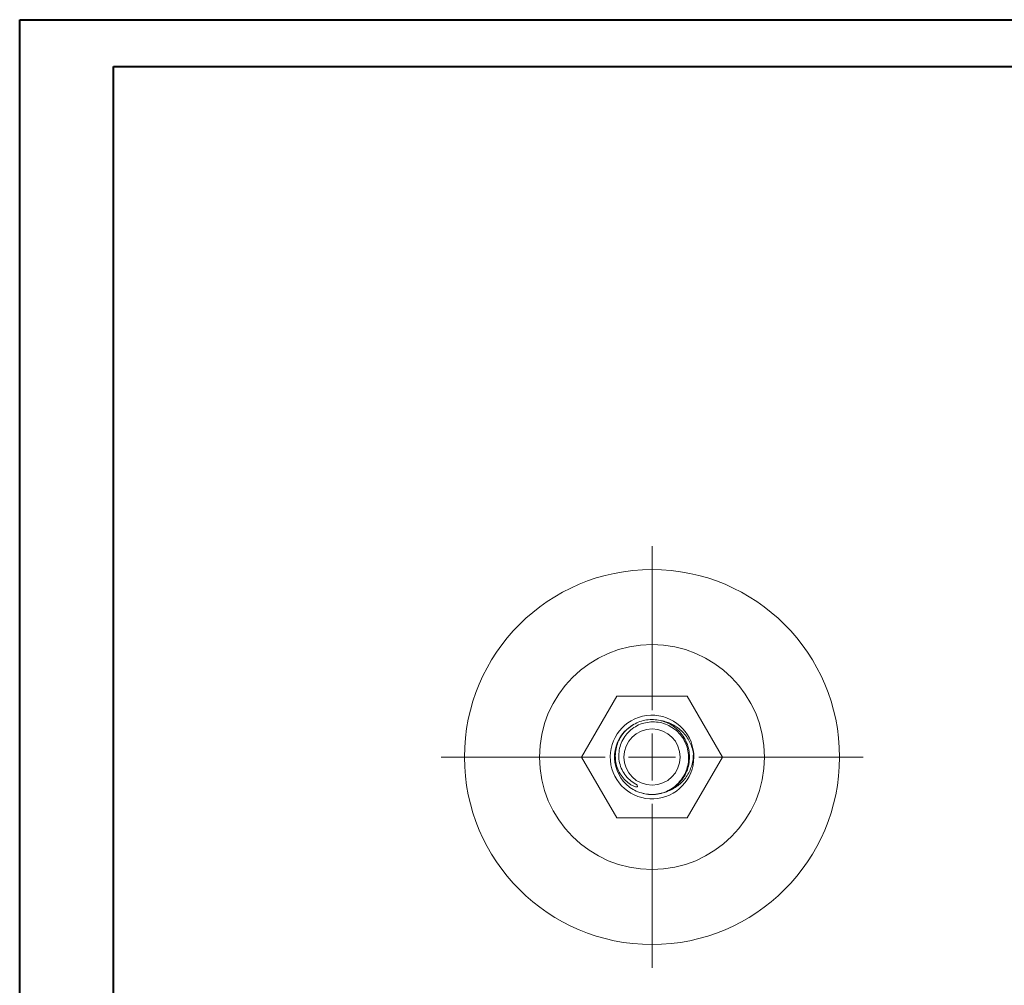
# Model space of a CAD drawing. Header units: millimetres. Extents: x 0 to 210, y 0 to 297.
# Tile 5 of 6: x 0 to 105, y 194 to 297. Entities that reach past the tile are written whole.
import ezdxf

# ---------------------------------------------------------------- set-up
doc = ezdxf.new("R2010")
doc.units = ezdxf.units.MM

# ---------------------------------------------------------------- blocks, each defined once
blk = doc.blocks.new('SW_CENTERMARKSYMBOL_0')
at = {"color": 0, "linetype": 'Continuous', "lineweight": 0}
for p, q in [((0, 5), (0, 22.5)), ((0, 0), (0, 2.5)), ((-5, 0), (-22.5, 0)), ((0, 0), (-2.5, 0)), ((0, 0), (0, -2.5)), ((0, 0), (2.5, 0)), ((5, 0), (22.5, 0)), ((0, -5), (0, -22.5))]:
    blk.add_line(p, q, dxfattribs=at)

msp = doc.modelspace()

# ---------------------------------------------------------------- linework, layer by layer
at = {"color": 7, "linetype": 'Continuous', "lineweight": 40}
for p, q in [((0.08, 0.21), (0.08, 297.21)), ((0.08, 297.21), (210.08, 297.21)), ((10.08, 292.21), (205.08, 292.21)), ((10.08, 5.21), (10.08, 292.21))]:
    msp.add_line(p, q, dxfattribs=at)
at = {"color": 7, "linetype": 'Continuous', "lineweight": 15}
for p, q in [((63.75, 225.06), (60, 218.56)), ((71.26, 225.06), (63.75, 225.06)), ((75.01, 218.56), (71.26, 225.06)), ((60, 218.56), (63.75, 212.06)), ((71.26, 212.06), (75.01, 218.56)), ((71.94, 218.56), (71.97, 218.56)), ((69.1, 214.89), (69.52, 215.12)), ((63.75, 212.06), (71.26, 212.06))]:
    msp.add_line(p, q, dxfattribs=at)
for radius in [20, 12, 3]:
    msp.add_circle((67.51, 218.56), radius, dxfattribs=at)
for radius, start, end in [(4.46, 9.8336, 0.0876), (4, 118.8805, 220.0844), (4.46, 0.0876, 9.8336)]:
    msp.add_arc((67.51, 218.56), radius, start, end, dxfattribs=at)
for points, knots in [([(68.39, 222.46), (68.15, 222.51), (67.91, 222.54), (67.42, 222.56), (67.17, 222.55), (66.69, 222.48), (66.45, 222.42), (65.99, 222.26), (65.76, 222.15), (65.34, 221.91), (65.14, 221.77), (64.76, 221.45), (64.59, 221.27), (64.29, 220.89), (64.15, 220.68), (63.92, 220.25), (63.83, 220.02), (63.69, 219.55), (63.64, 219.31), (63.59, 218.82), (63.59, 218.58), (63.63, 218.09), (63.67, 217.85), (63.81, 217.38), (63.9, 217.15), (64.13, 216.72), (64.27, 216.51), (64.58, 216.14), (64.76, 215.97), (65.05, 215.74), (65.15, 215.67), (65.36, 215.55), (65.47, 215.5), (65.64, 215.43), (65.7, 215.41), (65.79, 215.39), (65.82, 215.39), (65.88, 215.38), (65.91, 215.38), (65.95, 215.4), (65.96, 215.41), (65.97, 215.44), (65.96, 215.45), (65.95, 215.5), (65.93, 215.52), (65.88, 215.59), (65.83, 215.64), (65.79, 215.68)], [0, 0, 0, 0, 0.0625, 0.0625, 0.125, 0.125, 0.1875, 0.1875, 0.25, 0.25, 0.3125, 0.3125, 0.375, 0.375, 0.4375, 0.4375, 0.5, 0.5, 0.5625, 0.5625, 0.625, 0.625, 0.6875, 0.6875, 0.75, 0.75, 0.8125, 0.8125, 0.875, 0.875, 0.90625, 0.90625, 0.9375, 0.9375, 0.953125, 0.953125, 0.960938, 0.960938, 0.96875, 0.96875, 0.972656, 0.972656, 0.976563, 0.976563, 0.984375, 0.984375, 1, 1, 1, 1]), ([(65.79, 215.68), (65.56, 215.8), (65.34, 215.95), (64.95, 216.29), (64.77, 216.49), (64.46, 216.91), (64.33, 217.14), (64.13, 217.62), (64.06, 217.87), (63.97, 218.39), (63.96, 218.65), (63.99, 219.17), (64.03, 219.43), (64.17, 219.93), (64.27, 220.17), (64.52, 220.63), (64.67, 220.85), (65.01, 221.24), (65.2, 221.42), (65.62, 221.74), (65.84, 221.87), (66.32, 222.09), (66.57, 222.17), (67.07, 222.28), (67.33, 222.31), (67.86, 222.32), (68.12, 222.29), (68.63, 222.19), (68.88, 222.11), (69.35, 221.9), (69.58, 221.77), (70.01, 221.47), (70.21, 221.3), (70.56, 220.92), (70.72, 220.71), (70.99, 220.26), (71.1, 220.03), (71.28, 219.54), (71.34, 219.28), (71.41, 218.76), (71.42, 218.5), (71.39, 217.98), (71.34, 217.72), (71.21, 217.22), (71.12, 216.98), (70.88, 216.51), (70.74, 216.29), (70.42, 215.88), (70.24, 215.69), (69.85, 215.35), (69.63, 215.2), (69.18, 214.95), (68.94, 214.84), (68.44, 214.68), (68.19, 214.63), (67.67, 214.57), (67.41, 214.56), (66.89, 214.61), (66.63, 214.65), (66.13, 214.8), (65.89, 214.89), (65.43, 215.13), (65.21, 215.28), (64.8, 215.6), (64.62, 215.78), (64.45, 215.98)], [0, 0, 0, 0, 0.03125, 0.03125, 0.0625, 0.0625, 0.09375, 0.09375, 0.125, 0.125, 0.15625, 0.15625, 0.1875, 0.1875, 0.21875, 0.21875, 0.25, 0.25, 0.28125, 0.28125, 0.3125, 0.3125, 0.34375, 0.34375, 0.375, 0.375, 0.40625, 0.40625, 0.4375, 0.4375, 0.46875, 0.46875, 0.5, 0.5, 0.53125, 0.53125, 0.5625, 0.5625, 0.59375, 0.59375, 0.625, 0.625, 0.65625, 0.65625, 0.6875, 0.6875, 0.71875, 0.71875, 0.75, 0.75, 0.78125, 0.78125, 0.8125, 0.8125, 0.84375, 0.84375, 0.875, 0.875, 0.90625, 0.90625, 0.9375, 0.9375, 0.96875, 0.96875, 1, 1, 1, 1]), ([(66.4, 214.73), (66.51, 214.7), (66.87, 214.58), (67.51, 214.54), (68.29, 214.61), (69.05, 214.84), (69.75, 215.21), (70.35, 215.71), (70.85, 216.32), (71.23, 217.02), (71.46, 217.77), (71.53, 218.56), (71.46, 219.34), (71.23, 220.1), (70.85, 220.8), (70.36, 221.39), (69.78, 221.88), (69.12, 222.25), (68.63, 222.39), (68.39, 222.46)], [0, 0, 0, 0, 0.027553, 0.088289, 0.149026, 0.210958, 0.272891, 0.333627, 0.394364, 0.456296, 0.518228, 0.578965, 0.639701, 0.701634, 0.763566, 0.824302, 0.882076, 0.940985, 1, 1, 1, 1]), ([(68.47, 222.44), (68.69, 222.41), (68.9, 222.35), (69.31, 222.22), (69.52, 222.13), (69.9, 221.93), (70.09, 221.81), (70.44, 221.55), (70.6, 221.41), (70.91, 221.1), (71.05, 220.93), (71.3, 220.57), (71.41, 220.38), (71.61, 220), (71.7, 219.79), (71.83, 219.38), (71.88, 219.16), (71.92, 218.95)], [0, 0, 0, 0, 0.125, 0.125, 0.25, 0.25, 0.375, 0.375, 0.5, 0.5, 0.625, 0.625, 0.75, 0.75, 0.875, 0.875, 1, 1, 1, 1]), ([(71.92, 218.95), (71.93, 218.5), (71.87, 218.07), (71.61, 217.21), (71.42, 216.82), (71.04, 216.27), (70.9, 216.1), (70.6, 215.78), (70.43, 215.64), (70.08, 215.37), (69.9, 215.25), (69.51, 215.04), (69.31, 214.96), (69.1, 214.89)], [0, 0, 0, 0, 0.25, 0.25, 0.5, 0.5, 0.625, 0.625, 0.75, 0.75, 0.875, 0.875, 1, 1, 1, 1]), ([(64.58, 215.85), (64.61, 215.81), (64.68, 215.72), (64.77, 215.65), (64.82, 215.61)], [0, 0, 0, 0, 0.472757, 1, 1, 1, 1])]:
    msp.add_open_spline(points, degree=3, knots=knots, dxfattribs=at)
msp.add_open_spline([(71.92, 218.95), (71.93, 218.82), (71.94, 218.69), (71.94, 218.56)], degree=3, dxfattribs=at)

# ---------------------------------------------------------------- block references
at = {"color": 7, "linetype": 'Continuous', "lineweight": 0}
msp.add_blockref('SW_CENTERMARKSYMBOL_0', (67.51, 218.56), dxfattribs=at)

doc.saveas('drawing.dxf')
